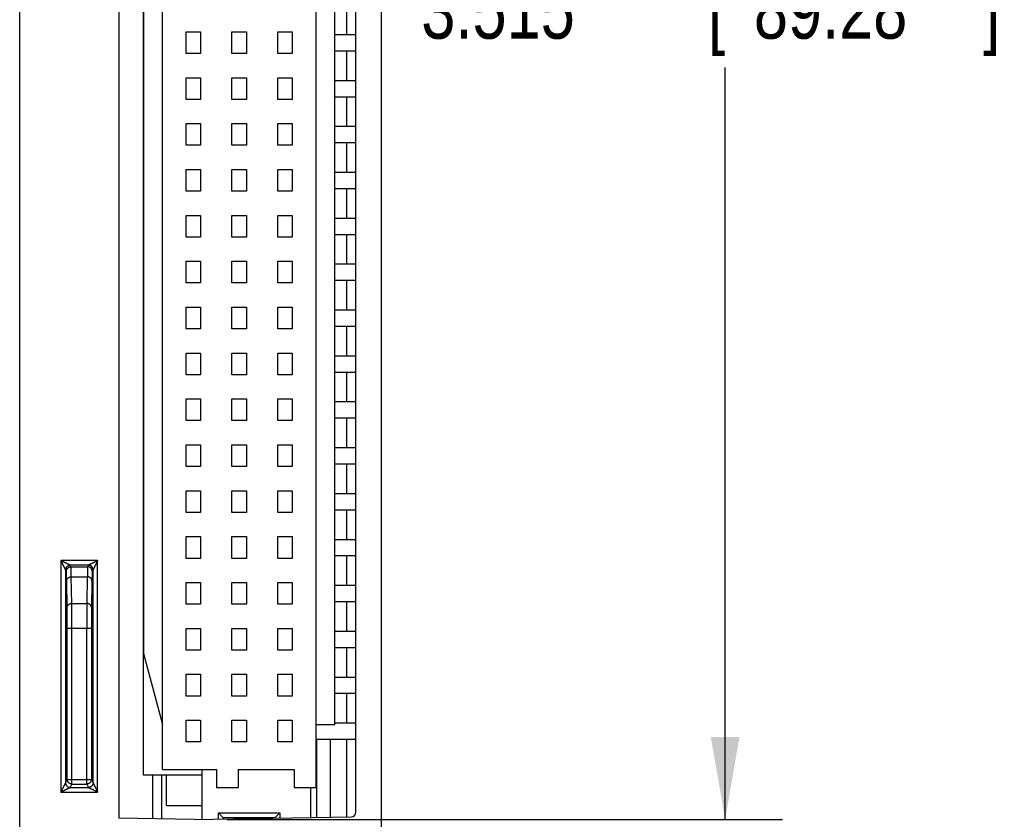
# Model space of a CAD drawing. Header units: inches. Extents: x 0 to 22, y 0 to 17.
# Tile 53 of 57: x 17.8 to 20, y 9.1 to 10.8. Entities that reach past the tile are written whole.
import ezdxf

# ---------------------------------------------------------------- set-up
doc = ezdxf.new("R2010")
doc.units = ezdxf.units.IN
doc.header["$LTSCALE"] = 1.21
doc.header["$MEASUREMENT"] = 0
doc.layers.get('0').update_dxf_attribs({"linetype": 'CONTINUOUS'})
doc.layers.add('DIMENSIONS', color=7, linetype='CONTINUOUS')
doc.styles.get("Standard").update_dxf_attribs({"font": 'txt', "width": 0.8})
doc.dimstyles.new('DIMSTYLE_1', dxfattribs={"dimtxt": 0.125, "dimasz": 0.18, "dimexe": 0.18, "dimexo": 0.0625, "dimgap": 0.09, "dimtad": 0, "dimtih": 1, "dimtoh": 1, "dimdec": 3, "dimzin": 4, "dimdsep": 46, "dimtxsty": 'STANDARD', "dimblk": '_FILLED', "dimblk1": '_FILLED', "dimblk2": '_FILLED', "dimcen": 0.09, "dimadec": 0, "dimazin": 0, "dimtp": 0.01, "dimtm": 0.01, "dimtfac": 1, "dimtdec": 3, "dimtofl": 0, "dimtmove": 0, "dimatfit": 3, "dimldrblk": '_FILLED', "dimfxl": 1, "dimtolj": 1, "dimtzin": 4, "dimarcsym": 0})

# ---------------------------------------------------------------- blocks, each defined once
blk = doc.blocks.new('_FILLED')
at = {"color": 0, "linetype": 'BYBLOCK'}
blk.add_solid([(0, 0), (-1, 0.174), (-1, -0.174)], dxfattribs=at)
blk = doc.blocks.new('*D8')
at = {"layer": 'DIMENSIONS', "color": 2, "linetype": 'CONTINUOUS'}
for p, q in [((18.2728, 12.6117), (19.4933, 12.6117)), ((19.3683, 12.6117), (19.3683, 10.9859)), ((19.3683, 9.0969), (19.3683, 10.7359)), ((18.2828, 9.0969), (19.4933, 9.0969))]:
    blk.add_line(p, q, dxfattribs=at)
at = {"layer": 'DIMENSIONS', "color": 2, "linetype": 'CONTINUOUS', "xscale": 0.18, "yscale": 0.18, "zscale": 0.18}
for p, rotation in [((19.3683, 12.6117), 90), ((19.3683, 9.0969), 270)]:
    blk.add_blockref('_FILLED', p, dxfattribs=dict(at, rotation=rotation))
at = {"layer": 'DIMENSIONS', "color": 2, "linetype": 'CONTINUOUS', "width": 0.8}
for s, p in [('[', (19.3308, 10.7984)), (']', (19.9308, 10.7984)), ('3.515', (18.7058, 10.7984)), ('89.28', (19.4308, 10.7984))]:
    blk.add_text(s, height=0.125, dxfattribs=at).set_placement(p)

msp = doc.modelspace()

# ---------------------------------------------------------------- linework, layer by layer
at = {"color": 7, "linetype": 'CONTINUOUS'}
for p, q in [((17.8303, 7.3839), (17.8303, 13.3286)), ((18.6183, 13.3281), (18.6183, 7.3844)), ((18.0463, 12.6089), (18.0463, 9.0996)), ((18.5633, 9.1127), (18.5633, 12.5958)), ((18.4761, 12.513), (18.4761, 9.1665)), ((18.0997, 12.4854), (18.0997, 9.1941)), ((18.1414, 9.2059), (18.1414, 12.4736)), ((18.5174, 9.3043), (18.5174, 12.3752)), ((18.1001, 12.2209), (18.1001, 9.4586)), ((18.5436, 10.8075), (18.5436, 10.872)), ((18.193, 10.7661), (18.193, 10.8134)), ((18.193, 10.8134), (18.2245, 10.8134)), ((18.2245, 10.8134), (18.2245, 10.7661)), ((18.293, 10.7661), (18.293, 10.8134)), ((18.293, 10.8134), (18.3245, 10.8134)), ((18.3245, 10.8134), (18.3245, 10.7661)), ((18.393, 10.7661), (18.393, 10.8134)), ((18.393, 10.8134), (18.4245, 10.8134)), ((18.4245, 10.8134), (18.4245, 10.7661)), ((18.5174, 10.8075), (18.5633, 10.8075)), ((18.2245, 10.7661), (18.193, 10.7661)), ((18.3245, 10.7661), (18.293, 10.7661)), ((18.4245, 10.7661), (18.393, 10.7661)), ((18.5174, 10.772), (18.5633, 10.772)), ((18.5436, 10.7075), (18.5436, 10.772)), ((18.193, 10.6661), (18.193, 10.7134)), ((18.193, 10.7134), (18.2245, 10.7134)), ((18.2245, 10.7134), (18.2245, 10.6661)), ((18.293, 10.6661), (18.293, 10.7134)), ((18.293, 10.7134), (18.3245, 10.7134)), ((18.3245, 10.7134), (18.3245, 10.6661)), ((18.393, 10.6661), (18.393, 10.7134)), ((18.393, 10.7134), (18.4245, 10.7134)), ((18.4245, 10.7134), (18.4245, 10.6661)), ((18.5174, 10.7075), (18.5633, 10.7075)), ((18.5174, 10.672), (18.5633, 10.672)), ((18.5436, 10.6075), (18.5436, 10.672)), ((18.2245, 10.6661), (18.193, 10.6661)), ((18.3245, 10.6661), (18.293, 10.6661)), ((18.4245, 10.6661), (18.393, 10.6661)), ((18.193, 10.5661), (18.193, 10.6134)), ((18.193, 10.6134), (18.2245, 10.6134)), ((18.2245, 10.6134), (18.2245, 10.5661)), ((18.293, 10.5661), (18.293, 10.6134)), ((18.293, 10.6134), (18.3245, 10.6134)), ((18.3245, 10.6134), (18.3245, 10.5661)), ((18.393, 10.5661), (18.393, 10.6134)), ((18.393, 10.6134), (18.4245, 10.6134)), ((18.4245, 10.6134), (18.4245, 10.5661)), ((18.5174, 10.6075), (18.5633, 10.6075)), ((18.2245, 10.5661), (18.193, 10.5661)), ((18.3245, 10.5661), (18.293, 10.5661)), ((18.4245, 10.5661), (18.393, 10.5661)), ((18.5174, 10.572), (18.5633, 10.572)), ((18.5436, 10.5075), (18.5436, 10.572)), ((18.193, 10.4661), (18.193, 10.5134)), ((18.193, 10.5134), (18.2245, 10.5134)), ((18.2245, 10.5134), (18.2245, 10.4661)), ((18.293, 10.4661), (18.293, 10.5134)), ((18.293, 10.5134), (18.3245, 10.5134)), ((18.3245, 10.5134), (18.3245, 10.4661)), ((18.393, 10.4661), (18.393, 10.5134)), ((18.393, 10.5134), (18.4245, 10.5134)), ((18.4245, 10.5134), (18.4245, 10.4661)), ((18.5174, 10.5075), (18.5633, 10.5075)), ((18.2245, 10.4661), (18.193, 10.4661)), ((18.3245, 10.4661), (18.293, 10.4661)), ((18.4245, 10.4661), (18.393, 10.4661)), ((18.5174, 10.472), (18.5633, 10.472)), ((18.5436, 10.4075), (18.5436, 10.472)), ((18.193, 10.3661), (18.193, 10.4134)), ((18.193, 10.4134), (18.2245, 10.4134)), ((18.2245, 10.4134), (18.2245, 10.3661)), ((18.293, 10.3661), (18.293, 10.4134)), ((18.293, 10.4134), (18.3245, 10.4134)), ((18.3245, 10.4134), (18.3245, 10.3661)), ((18.393, 10.3661), (18.393, 10.4134)), ((18.393, 10.4134), (18.4245, 10.4134)), ((18.4245, 10.4134), (18.4245, 10.3661)), ((18.5174, 10.4075), (18.5633, 10.4075)), ((18.5174, 10.372), (18.5633, 10.372)), ((18.5436, 10.3075), (18.5436, 10.372)), ((18.2245, 10.3661), (18.193, 10.3661)), ((18.3245, 10.3661), (18.293, 10.3661)), ((18.4245, 10.3661), (18.393, 10.3661)), ((18.193, 10.2661), (18.193, 10.3134)), ((18.193, 10.3134), (18.2245, 10.3134)), ((18.2245, 10.3134), (18.2245, 10.2661)), ((18.293, 10.3134), (18.3245, 10.3134)), ((18.293, 10.2661), (18.293, 10.3134)), ((18.3245, 10.3134), (18.3245, 10.2661)), ((18.393, 10.3134), (18.4245, 10.3134)), ((18.393, 10.2661), (18.393, 10.3134)), ((18.4245, 10.3134), (18.4245, 10.2661)), ((18.5174, 10.3075), (18.5633, 10.3075)), ((18.2245, 10.2661), (18.193, 10.2661)), ((18.3245, 10.2661), (18.293, 10.2661)), ((18.4245, 10.2661), (18.393, 10.2661)), ((18.5174, 10.272), (18.5633, 10.272)), ((18.5436, 10.2075), (18.5436, 10.272)), ((18.193, 10.1661), (18.193, 10.2134)), ((18.193, 10.2134), (18.2245, 10.2134)), ((18.2245, 10.2134), (18.2245, 10.1661)), ((18.293, 10.2134), (18.3245, 10.2134)), ((18.293, 10.1661), (18.293, 10.2134)), ((18.3245, 10.2134), (18.3245, 10.1661)), ((18.393, 10.2134), (18.4245, 10.2134)), ((18.393, 10.1661), (18.393, 10.2134)), ((18.4245, 10.2134), (18.4245, 10.1661)), ((18.5174, 10.2075), (18.5633, 10.2075)), ((18.2245, 10.1661), (18.193, 10.1661)), ((18.3245, 10.1661), (18.293, 10.1661)), ((18.4245, 10.1661), (18.393, 10.1661)), ((18.5174, 10.172), (18.5633, 10.172)), ((18.5436, 10.1075), (18.5436, 10.172)), ((18.193, 10.1134), (18.2245, 10.1134)), ((18.193, 10.0661), (18.193, 10.1134)), ((18.2245, 10.1134), (18.2245, 10.0661)), ((18.293, 10.1134), (18.3245, 10.1134)), ((18.293, 10.0661), (18.293, 10.1134)), ((18.3245, 10.1134), (18.3245, 10.0661)), ((18.393, 10.1134), (18.4245, 10.1134)), ((18.393, 10.0661), (18.393, 10.1134)), ((18.4245, 10.1134), (18.4245, 10.0661)), ((18.5174, 10.1075), (18.5633, 10.1075)), ((18.5174, 10.072), (18.5633, 10.072)), ((18.5436, 10.0075), (18.5436, 10.072)), ((18.2245, 10.0661), (18.193, 10.0661)), ((18.3245, 10.0661), (18.293, 10.0661)), ((18.4245, 10.0661), (18.393, 10.0661)), ((18.193, 10.0134), (18.2245, 10.0134)), ((18.193, 9.9661), (18.193, 10.0134)), ((18.2245, 10.0134), (18.2245, 9.9661)), ((18.293, 10.0134), (18.3245, 10.0134)), ((18.293, 9.9661), (18.293, 10.0134)), ((18.3245, 10.0134), (18.3245, 9.9661)), ((18.393, 10.0134), (18.4245, 10.0134)), ((18.393, 9.9661), (18.393, 10.0134)), ((18.4245, 10.0134), (18.4245, 9.9661)), ((18.5174, 10.0075), (18.5633, 10.0075)), ((18.2245, 9.9661), (18.193, 9.9661)), ((18.3245, 9.9661), (18.293, 9.9661)), ((18.4245, 9.9661), (18.393, 9.9661)), ((18.5174, 9.972), (18.5633, 9.972)), ((18.5436, 9.9075), (18.5436, 9.972)), ((18.193, 9.9134), (18.2245, 9.9134)), ((18.193, 9.8661), (18.193, 9.9134)), ((18.2245, 9.9134), (18.2245, 9.8661)), ((18.293, 9.9134), (18.3245, 9.9134)), ((18.293, 9.8661), (18.293, 9.9134)), ((18.3245, 9.9134), (18.3245, 9.8661)), ((18.393, 9.9134), (18.4245, 9.9134)), ((18.393, 9.8661), (18.393, 9.9134)), ((18.4245, 9.9134), (18.4245, 9.8661)), ((18.5174, 9.9075), (18.5633, 9.9075)), ((18.2245, 9.8661), (18.193, 9.8661)), ((18.3245, 9.8661), (18.293, 9.8661)), ((18.4245, 9.8661), (18.393, 9.8661)), ((18.5174, 9.872), (18.5633, 9.872)), ((18.5436, 9.8075), (18.5436, 9.872)), ((18.193, 9.8134), (18.2245, 9.8134)), ((18.193, 9.7661), (18.193, 9.8134)), ((18.2245, 9.8134), (18.2245, 9.7661)), ((18.293, 9.8134), (18.3245, 9.8134)), ((18.293, 9.7661), (18.293, 9.8134)), ((18.3245, 9.8134), (18.3245, 9.7661)), ((18.393, 9.8134), (18.4245, 9.8134)), ((18.393, 9.7661), (18.393, 9.8134)), ((18.4245, 9.8134), (18.4245, 9.7661)), ((18.5174, 9.8075), (18.5633, 9.8075)), ((18.5174, 9.772), (18.5633, 9.772)), ((18.5436, 9.7075), (18.5436, 9.772)), ((18.2245, 9.7661), (18.193, 9.7661)), ((18.3245, 9.7661), (18.293, 9.7661)), ((18.4245, 9.7661), (18.393, 9.7661)), ((18.193, 9.7134), (18.2245, 9.7134)), ((18.193, 9.6661), (18.193, 9.7134)), ((18.2245, 9.7134), (18.2245, 9.6661)), ((18.293, 9.7134), (18.3245, 9.7134)), ((18.293, 9.6661), (18.293, 9.7134)), ((18.3245, 9.7134), (18.3245, 9.6661)), ((18.393, 9.7134), (18.4245, 9.7134)), ((18.393, 9.6661), (18.393, 9.7134)), ((18.4245, 9.7134), (18.4245, 9.6661)), ((18.5174, 9.7075), (18.5633, 9.7075)), ((18.0002, 9.6612), (17.9203, 9.6612)), ((17.9203, 9.6612), (17.9203, 9.1569)), ((18.0002, 9.1569), (18.0002, 9.6612)), ((18.2245, 9.6661), (18.193, 9.6661)), ((18.3245, 9.6661), (18.293, 9.6661)), ((18.4245, 9.6661), (18.393, 9.6661)), ((18.5174, 9.672), (18.5633, 9.672)), ((18.5436, 9.6075), (18.5436, 9.672)), ((17.9321, 9.6378), (17.9303, 9.6412)), ((17.9303, 9.6412), (17.9303, 9.1769)), ((17.9802, 9.6512), (17.9403, 9.6512)), ((17.9421, 9.6477), (17.9403, 9.6512)), ((17.9421, 9.6477), (17.9785, 9.6477)), ((17.9802, 9.6512), (17.9785, 9.6477)), ((17.9902, 9.6412), (17.9885, 9.6378)), ((17.9902, 9.1769), (17.9902, 9.6412)), ((17.9338, 9.5588), (17.9328, 9.6171)), ((17.9428, 9.626), (17.9777, 9.626)), ((17.9438, 9.5677), (17.9428, 9.626)), ((17.9777, 9.626), (17.9767, 9.5677)), ((17.9877, 9.6171), (17.9867, 9.5588)), ((18.193, 9.6134), (18.2245, 9.6134)), ((18.193, 9.5661), (18.193, 9.6134)), ((18.2245, 9.6134), (18.2245, 9.5661)), ((18.293, 9.6134), (18.3245, 9.6134)), ((18.293, 9.5661), (18.293, 9.6134)), ((18.3245, 9.6134), (18.3245, 9.5661)), ((18.393, 9.6134), (18.4245, 9.6134)), ((18.393, 9.5661), (18.393, 9.6134)), ((18.4245, 9.6134), (18.4245, 9.5661)), ((18.5174, 9.6075), (18.5633, 9.6075)), ((18.2245, 9.5661), (18.193, 9.5661)), ((18.3245, 9.5661), (18.293, 9.5661)), ((18.4245, 9.5661), (18.393, 9.5661)), ((18.5174, 9.572), (18.5633, 9.572)), ((18.5436, 9.5075), (18.5436, 9.572)), ((17.934, 9.5142), (17.9865, 9.5142)), ((17.934, 9.1843), (17.934, 9.5142)), ((17.944, 9.1743), (17.944, 9.5142)), ((17.9765, 9.1743), (17.9765, 9.5142)), ((17.9865, 9.5142), (17.9865, 9.1843)), ((18.193, 9.5134), (18.2245, 9.5134)), ((18.193, 9.4661), (18.193, 9.5134)), ((18.2245, 9.5134), (18.2245, 9.4661)), ((18.293, 9.5134), (18.3245, 9.5134)), ((18.293, 9.4661), (18.293, 9.5134)), ((18.3245, 9.5134), (18.3245, 9.4661)), ((18.393, 9.5134), (18.4245, 9.5134)), ((18.393, 9.4661), (18.393, 9.5134)), ((18.4245, 9.5134), (18.4245, 9.4661)), ((18.5174, 9.5075), (18.5633, 9.5075)), ((18.5174, 9.472), (18.5633, 9.472)), ((18.5436, 9.4075), (18.5436, 9.472)), ((18.1001, 9.4586), (18.1414, 9.3043)), ((18.2245, 9.4661), (18.193, 9.4661)), ((18.3245, 9.4661), (18.293, 9.4661)), ((18.4245, 9.4661), (18.393, 9.4661)), ((18.193, 9.4134), (18.2245, 9.4134)), ((18.193, 9.3661), (18.193, 9.4134)), ((18.2245, 9.4134), (18.2245, 9.3661)), ((18.293, 9.4134), (18.3245, 9.4134)), ((18.293, 9.3661), (18.293, 9.4134)), ((18.3245, 9.4134), (18.3245, 9.3661)), ((18.393, 9.4134), (18.4245, 9.4134)), ((18.393, 9.3661), (18.393, 9.4134)), ((18.4245, 9.4134), (18.4245, 9.3661)), ((18.5174, 9.4075), (18.5633, 9.4075)), ((18.2245, 9.3661), (18.193, 9.3661)), ((18.3245, 9.3661), (18.293, 9.3661)), ((18.4245, 9.3661), (18.393, 9.3661)), ((18.5174, 9.372), (18.5633, 9.372)), ((18.5436, 9.3075), (18.5436, 9.372)), ((18.193, 9.3134), (18.2245, 9.3134)), ((18.193, 9.2661), (18.193, 9.3134)), ((18.2245, 9.3134), (18.2245, 9.2661)), ((18.293, 9.3134), (18.3245, 9.3134)), ((18.293, 9.2661), (18.293, 9.3134)), ((18.3245, 9.3134), (18.3245, 9.2661)), ((18.393, 9.3134), (18.4245, 9.3134)), ((18.393, 9.2661), (18.393, 9.3134)), ((18.4245, 9.3134), (18.4245, 9.2661)), ((18.4761, 9.3043), (18.5174, 9.3043)), ((18.5174, 9.3075), (18.5633, 9.3075)), ((18.2245, 9.2661), (18.193, 9.2661)), ((18.3245, 9.2661), (18.293, 9.2661)), ((18.4245, 9.2661), (18.393, 9.2661)), ((18.4761, 9.272), (18.5633, 9.272)), ((18.4783, 9.1014), (18.4783, 9.272)), ((18.5077, 9.1019), (18.5077, 9.272)), ((18.5436, 9.1026), (18.5436, 9.272)), ((18.0997, 9.1941), (18.228, 9.1941)), ((18.1203, 9.0983), (18.1203, 9.1941)), ((18.1399, 9.098), (18.1399, 9.1941)), ((18.1414, 9.2059), (18.2595, 9.2059)), ((18.1503, 9.1272), (18.1503, 9.1941)), ((18.228, 9.0971), (18.228, 9.2059)), ((18.2595, 9.2059), (18.2595, 9.1665)), ((18.3068, 9.2059), (18.4288, 9.2059)), ((18.3068, 9.2059), (18.3068, 9.1665)), ((18.4288, 9.2059), (18.4288, 9.1665)), ((17.9303, 9.1769), (17.934, 9.1843)), ((17.934, 9.1843), (17.9865, 9.1843)), ((17.9403, 9.1669), (17.944, 9.1743)), ((17.9403, 9.1669), (17.9802, 9.1669)), ((17.944, 9.1743), (17.9765, 9.1743)), ((17.9765, 9.1743), (17.9802, 9.1669)), ((17.9865, 9.1843), (17.9902, 9.1769)), ((18.2595, 9.1665), (18.3068, 9.1665)), ((18.4288, 9.1665), (18.4761, 9.1665)), ((18.4643, 9.1665), (18.4643, 9.1012)), ((17.9203, 9.1569), (18.0002, 9.1569)), ((18.1503, 9.1272), (18.228, 9.1272)), ((18.2103, 9.0968), (18.5534, 9.1027)), ((18.2635, 9.1114), (18.3973, 9.1114)), ((18.2635, 9.1114), (18.274, 9.1009)), ((18.2635, 9.0977), (18.2635, 9.1114)), ((18.3868, 9.1009), (18.3973, 9.1114)), ((18.3973, 9.1114), (18.3973, 9.1)), ((18.2103, 9.0968), (18.0463, 9.0996)), ((18.3868, 9.1009), (18.274, 9.1009)), ((18.274, 9.1009), (18.274, 9.0979)), ((18.3868, 9.0998), (18.3868, 9.1009))]:
    msp.add_line(p, q, dxfattribs=at)
msp.add_arc((18.5533, 9.1127), 0.01, 271, 360, dxfattribs=at)
for points, knots in [([(17.9403, 9.6512), (17.9403, 9.6512), (17.9403, 9.6512), (17.9403, 9.6512), (17.9402, 9.6512), (17.9401, 9.6513), (17.94, 9.6513), (17.9398, 9.6514), (17.9396, 9.6515), (17.9394, 9.6516), (17.9392, 9.6518), (17.9389, 9.6519), (17.9385, 9.6521), (17.9381, 9.6523), (17.9376, 9.6525), (17.937, 9.6528), (17.9364, 9.6532), (17.9356, 9.6535), (17.9348, 9.6539), (17.9338, 9.6544), (17.9328, 9.655), (17.9316, 9.6556), (17.9303, 9.6562), (17.9288, 9.6569), (17.9273, 9.6577), (17.9256, 9.6585), (17.9239, 9.6594), (17.9221, 9.6603), (17.9209, 9.6609), (17.9203, 9.6612)], [0, 0, 0, 0, 0.001076, 0.003232, 0.006642, 0.011347, 0.017399, 0.024939, 0.034161, 0.045187, 0.058194, 0.073492, 0.091469, 0.112453, 0.13678, 0.164859, 0.197116, 0.234066, 0.276122, 0.323698, 0.377127, 0.436658, 0.502358, 0.574087, 0.651466, 0.733827, 0.820211, 0.909356, 1, 1, 1, 1]), ([(17.9303, 9.6412), (17.9303, 9.6412), (17.9303, 9.6412), (17.9303, 9.6412), (17.9303, 9.6413), (17.9302, 9.6414), (17.9302, 9.6415), (17.9301, 9.6416), (17.93, 9.6418), (17.9299, 9.642), (17.9298, 9.6422), (17.9297, 9.6425), (17.9295, 9.6428), (17.9293, 9.6432), (17.9291, 9.6436), (17.9289, 9.6441), (17.9286, 9.6447), (17.9282, 9.6454), (17.9279, 9.6461), (17.9274, 9.647), (17.927, 9.6479), (17.9264, 9.649), (17.9258, 9.6502), (17.9252, 9.6515), (17.9245, 9.6529), (17.9237, 9.6544), (17.9229, 9.656), (17.9221, 9.6577), (17.9212, 9.6594), (17.9206, 9.6606), (17.9203, 9.6612)], [0, 0, 0, 0, 0.000827, 0.002718, 0.005711, 0.009879, 0.015306, 0.02209, 0.030355, 0.040271, 0.052024, 0.065837, 0.081956, 0.100665, 0.122316, 0.147265, 0.175916, 0.208684, 0.245987, 0.288248, 0.33584, 0.389077, 0.448148, 0.513105, 0.583768, 0.659749, 0.740387, 0.824755, 0.911677, 1, 1, 1, 1]), ([(18.0002, 9.6612), (17.9996, 9.6609), (17.9984, 9.6603), (17.9966, 9.6594), (17.9949, 9.6585), (17.9932, 9.6577), (17.9917, 9.6569), (17.9903, 9.6562), (17.9889, 9.6556), (17.9878, 9.655), (17.9867, 9.6544), (17.9857, 9.6539), (17.9849, 9.6535), (17.9841, 9.6532), (17.9835, 9.6528), (17.9829, 9.6525), (17.9824, 9.6523), (17.982, 9.6521), (17.9817, 9.6519), (17.9814, 9.6518), (17.9811, 9.6516), (17.9809, 9.6515), (17.9807, 9.6514), (17.9805, 9.6513), (17.9804, 9.6513), (17.9803, 9.6512), (17.9802, 9.6512), (17.9802, 9.6512), (17.9802, 9.6512), (17.9802, 9.6512)], [0, 0, 0, 0, 0.090616, 0.179745, 0.266104, 0.348434, 0.425791, 0.49751, 0.563203, 0.622734, 0.676168, 0.723735, 0.765784, 0.802727, 0.835016, 0.863107, 0.887427, 0.908396, 0.926402, 0.941792, 0.954856, 0.965835, 0.974986, 0.982531, 0.988588, 0.993283, 0.996692, 0.998897, 1, 1, 1, 1]), ([(18.0002, 9.6612), (17.9999, 9.6606), (17.9993, 9.6594), (17.9984, 9.6577), (17.9976, 9.656), (17.9968, 9.6544), (17.996, 9.6529), (17.9953, 9.6515), (17.9947, 9.6502), (17.9941, 9.649), (17.9935, 9.6479), (17.9931, 9.647), (17.9926, 9.6461), (17.9923, 9.6454), (17.9919, 9.6447), (17.9917, 9.6441), (17.9914, 9.6436), (17.9912, 9.6432), (17.991, 9.6428), (17.9908, 9.6425), (17.9907, 9.6422), (17.9906, 9.642), (17.9905, 9.6418), (17.9904, 9.6416), (17.9903, 9.6415), (17.9903, 9.6414), (17.9902, 9.6413), (17.9902, 9.6412), (17.9902, 9.6412), (17.9902, 9.6412), (17.9902, 9.6412)], [0, 0, 0, 0, 0.088424, 0.175469, 0.259927, 0.340608, 0.416597, 0.487245, 0.552159, 0.611193, 0.664397, 0.711965, 0.754211, 0.791516, 0.824289, 0.852961, 0.877939, 0.899619, 0.918359, 0.934489, 0.948307, 0.960048, 0.969934, 0.978159, 0.984904, 0.990303, 0.99443, 0.997377, 0.999215, 1, 1, 1, 1]), ([(17.9303, 9.6412), (17.9303, 9.6414), (17.9304, 9.6418), (17.9304, 9.6424), (17.9305, 9.643), (17.9306, 9.6436), (17.9308, 9.6441), (17.931, 9.6447), (17.9312, 9.6453), (17.9315, 9.6458), (17.9318, 9.6463), (17.9321, 9.6468), (17.9325, 9.6473), (17.9329, 9.6478), (17.9333, 9.6482), (17.9337, 9.6487), (17.9342, 9.649), (17.9347, 9.6494), (17.9352, 9.6497), (17.9357, 9.65), (17.9362, 9.6503), (17.9368, 9.6505), (17.9374, 9.6507), (17.9379, 9.6509), (17.9385, 9.651), (17.9391, 9.6511), (17.9397, 9.6512), (17.9401, 9.6512), (17.9403, 9.6512)], [0, 0, 0, 0, 0.038462, 0.076909, 0.115365, 0.153825, 0.192288, 0.230751, 0.269212, 0.307674, 0.346138, 0.384607, 0.423078, 0.461549, 0.50002, 0.53849, 0.576961, 0.615433, 0.653903, 0.692369, 0.730832, 0.769296, 0.807761, 0.846225, 0.884686, 0.923138, 0.961578, 1, 1, 1, 1]), ([(17.9321, 9.6378), (17.9321, 9.638), (17.9321, 9.6384), (17.9321, 9.639), (17.9322, 9.6396), (17.9323, 9.6401), (17.9325, 9.6407), (17.9327, 9.6413), (17.9329, 9.6419), (17.9332, 9.6424), (17.9335, 9.6429), (17.9338, 9.6434), (17.9342, 9.6439), (17.9346, 9.6444), (17.935, 9.6448), (17.9354, 9.6452), (17.9359, 9.6456), (17.9364, 9.646), (17.9369, 9.6463), (17.9374, 9.6466), (17.9379, 9.6469), (17.9385, 9.6471), (17.9391, 9.6473), (17.9397, 9.6475), (17.9402, 9.6476), (17.9408, 9.6477), (17.9414, 9.6477), (17.9418, 9.6477), (17.9421, 9.6477)], [0, 0, 0, 0, 0.038457, 0.076915, 0.115374, 0.153832, 0.192292, 0.230752, 0.269212, 0.307672, 0.346134, 0.384595, 0.423057, 0.461519, 0.499982, 0.538444, 0.576907, 0.61537, 0.653834, 0.692297, 0.73076, 0.769224, 0.807687, 0.84615, 0.884613, 0.923076, 0.961538, 1, 1, 1, 1]), ([(17.9428, 9.626), (17.9428, 9.6268), (17.9427, 9.6284), (17.9427, 9.6308), (17.9426, 9.633), (17.9426, 9.6351), (17.9426, 9.637), (17.9425, 9.6387), (17.9425, 9.6403), (17.9424, 9.6418), (17.9424, 9.6431), (17.9423, 9.6442), (17.9423, 9.6452), (17.9422, 9.646), (17.9422, 9.6467), (17.9422, 9.6472), (17.9421, 9.6475), (17.9421, 9.6477), (17.9421, 9.6477)], [0, 0, 0, 0, 0.114999, 0.223256, 0.324709, 0.419297, 0.506962, 0.587649, 0.661305, 0.727874, 0.787305, 0.839537, 0.884522, 0.922225, 0.952626, 0.97571, 0.99148, 1, 1, 1, 1]), ([(17.9785, 9.6477), (17.9784, 9.6477), (17.9784, 9.6475), (17.9784, 9.6472), (17.9783, 9.6467), (17.9783, 9.646), (17.9782, 9.6452), (17.9782, 9.6442), (17.9781, 9.6431), (17.9781, 9.6418), (17.978, 9.6403), (17.978, 9.6387), (17.978, 9.637), (17.9779, 9.6351), (17.9779, 9.633), (17.9778, 9.6308), (17.9778, 9.6284), (17.9778, 9.6268), (17.9777, 9.626)], [0, 0, 0, 0, 0.00852, 0.02429, 0.047374, 0.077775, 0.115478, 0.160463, 0.212695, 0.272126, 0.338695, 0.412351, 0.493038, 0.580703, 0.675291, 0.776744, 0.885001, 1, 1, 1, 1]), ([(17.9885, 9.6378), (17.9885, 9.638), (17.9885, 9.6384), (17.9884, 9.639), (17.9883, 9.6396), (17.9882, 9.6401), (17.988, 9.6407), (17.9878, 9.6413), (17.9876, 9.6419), (17.9873, 9.6424), (17.987, 9.6429), (17.9867, 9.6434), (17.9863, 9.6439), (17.986, 9.6444), (17.9855, 9.6448), (17.9851, 9.6452), (17.9846, 9.6456), (17.9841, 9.646), (17.9836, 9.6463), (17.9831, 9.6466), (17.9826, 9.6469), (17.982, 9.6471), (17.9814, 9.6473), (17.9809, 9.6475), (17.9803, 9.6476), (17.9797, 9.6477), (17.9791, 9.6477), (17.9787, 9.6477), (17.9785, 9.6477)], [0, 0, 0, 0, 0.038457, 0.076915, 0.115374, 0.153832, 0.192292, 0.230752, 0.269212, 0.307672, 0.346134, 0.384595, 0.423057, 0.461519, 0.499982, 0.538444, 0.576907, 0.61537, 0.653834, 0.692297, 0.73076, 0.769224, 0.807687, 0.84615, 0.884613, 0.923076, 0.961538, 1, 1, 1, 1]), ([(17.9902, 9.6412), (17.9902, 9.6414), (17.9902, 9.6418), (17.9901, 9.6424), (17.99, 9.643), (17.9899, 9.6436), (17.9897, 9.6441), (17.9895, 9.6447), (17.9893, 9.6453), (17.989, 9.6458), (17.9887, 9.6463), (17.9884, 9.6468), (17.988, 9.6473), (17.9877, 9.6478), (17.9872, 9.6482), (17.9868, 9.6487), (17.9863, 9.649), (17.9859, 9.6494), (17.9853, 9.6497), (17.9848, 9.65), (17.9843, 9.6503), (17.9837, 9.6505), (17.9831, 9.6507), (17.9826, 9.6509), (17.982, 9.651), (17.9814, 9.6511), (17.9808, 9.6512), (17.9804, 9.6512), (17.9802, 9.6512)], [0, 0, 0, 0, 0.038475, 0.076932, 0.115392, 0.153854, 0.192318, 0.230781, 0.269243, 0.307705, 0.346167, 0.384631, 0.423094, 0.461557, 0.50002, 0.538483, 0.576945, 0.615407, 0.653869, 0.692329, 0.730789, 0.769248, 0.807707, 0.846167, 0.884624, 0.923079, 0.96153, 1, 1, 1, 1]), ([(17.9328, 9.6171), (17.9328, 9.6179), (17.9327, 9.6194), (17.9327, 9.6217), (17.9326, 9.6238), (17.9326, 9.6257), (17.9326, 9.6275), (17.9325, 9.6292), (17.9325, 9.6307), (17.9324, 9.6321), (17.9324, 9.6333), (17.9323, 9.6344), (17.9323, 9.6353), (17.9322, 9.6361), (17.9322, 9.6367), (17.9322, 9.6372), (17.9321, 9.6375), (17.9321, 9.6377), (17.9321, 9.6378)], [0, 0, 0, 0, 0.115213, 0.223627, 0.325157, 0.419761, 0.507388, 0.587986, 0.661526, 0.727976, 0.7873, 0.839451, 0.884384, 0.922057, 0.952442, 0.975535, 0.991342, 1, 1, 1, 1]), ([(17.9328, 9.6171), (17.9328, 9.6173), (17.9328, 9.6176), (17.9328, 9.6181), (17.9329, 9.6187), (17.9331, 9.6192), (17.9332, 9.6197), (17.9334, 9.6202), (17.9337, 9.6207), (17.9339, 9.6212), (17.9342, 9.6217), (17.9346, 9.6221), (17.9349, 9.6226), (17.9353, 9.623), (17.9357, 9.6234), (17.9362, 9.6237), (17.9366, 9.6241), (17.9371, 9.6244), (17.9376, 9.6247), (17.9381, 9.625), (17.9387, 9.6252), (17.9392, 9.6254), (17.9398, 9.6256), (17.9404, 9.6257), (17.941, 9.6258), (17.9416, 9.6259), (17.9422, 9.626), (17.9426, 9.626), (17.9428, 9.626)], [0, 0, 0, 0, 0.036179, 0.072403, 0.108705, 0.145117, 0.181668, 0.218386, 0.255296, 0.292419, 0.329774, 0.367375, 0.405233, 0.443354, 0.481741, 0.520395, 0.559308, 0.598474, 0.63788, 0.677511, 0.717349, 0.757373, 0.79756, 0.837885, 0.87832, 0.918837, 0.959407, 1, 1, 1, 1]), ([(17.9877, 9.6171), (17.9877, 9.6173), (17.9877, 9.6176), (17.9877, 9.6181), (17.9876, 9.6187), (17.9874, 9.6192), (17.9873, 9.6197), (17.9871, 9.6202), (17.9869, 9.6207), (17.9866, 9.6212), (17.9863, 9.6217), (17.986, 9.6221), (17.9856, 9.6226), (17.9852, 9.623), (17.9848, 9.6234), (17.9844, 9.6237), (17.9839, 9.6241), (17.9834, 9.6244), (17.9829, 9.6247), (17.9824, 9.625), (17.9818, 9.6252), (17.9813, 9.6254), (17.9807, 9.6256), (17.9801, 9.6257), (17.9795, 9.6258), (17.9789, 9.6259), (17.9783, 9.626), (17.9779, 9.626), (17.9777, 9.626)], [0, 0, 0, 0, 0.036179, 0.072403, 0.108705, 0.145117, 0.181668, 0.218386, 0.255296, 0.292419, 0.329774, 0.367375, 0.405233, 0.443354, 0.481741, 0.520395, 0.559308, 0.598474, 0.63788, 0.677511, 0.717349, 0.757373, 0.79756, 0.837885, 0.87832, 0.918837, 0.959407, 1, 1, 1, 1]), ([(17.9885, 9.6378), (17.9884, 9.6377), (17.9884, 9.6375), (17.9884, 9.6372), (17.9883, 9.6367), (17.9883, 9.6361), (17.9882, 9.6353), (17.9882, 9.6344), (17.9881, 9.6333), (17.9881, 9.6321), (17.988, 9.6307), (17.988, 9.6292), (17.988, 9.6275), (17.9879, 9.6257), (17.9879, 9.6238), (17.9878, 9.6217), (17.9878, 9.6194), (17.9878, 9.6179), (17.9877, 9.6171)], [0, 0, 0, 0, 0.008658, 0.024465, 0.047558, 0.077943, 0.115616, 0.160549, 0.2127, 0.272024, 0.338474, 0.412014, 0.492612, 0.580239, 0.674843, 0.776373, 0.884787, 1, 1, 1, 1]), ([(17.9338, 9.5588), (17.9338, 9.5589), (17.9338, 9.5593), (17.9338, 9.5598), (17.9339, 9.5604), (17.9341, 9.5609), (17.9342, 9.5614), (17.9344, 9.5619), (17.9347, 9.5624), (17.9349, 9.5629), (17.9352, 9.5634), (17.9356, 9.5638), (17.9359, 9.5642), (17.9363, 9.5647), (17.9367, 9.5651), (17.9372, 9.5654), (17.9376, 9.5658), (17.9381, 9.5661), (17.9386, 9.5664), (17.9391, 9.5666), (17.9397, 9.5669), (17.9402, 9.5671), (17.9408, 9.5673), (17.9414, 9.5674), (17.942, 9.5675), (17.9426, 9.5676), (17.9432, 9.5677), (17.9436, 9.5677), (17.9438, 9.5677)], [0, 0, 0, 0, 0.036179, 0.072403, 0.108705, 0.145116, 0.181667, 0.218385, 0.255295, 0.292419, 0.329773, 0.367374, 0.405232, 0.443353, 0.481741, 0.520394, 0.559308, 0.598473, 0.637879, 0.677511, 0.717349, 0.757373, 0.79756, 0.837885, 0.87832, 0.918837, 0.959407, 1, 1, 1, 1]), ([(17.934, 9.5142), (17.934, 9.5149), (17.934, 9.5162), (17.934, 9.5182), (17.934, 9.5203), (17.934, 9.5223), (17.934, 9.5243), (17.934, 9.5263), (17.934, 9.5282), (17.934, 9.5302), (17.934, 9.5321), (17.934, 9.534), (17.934, 9.5358), (17.934, 9.5376), (17.934, 9.5394), (17.9339, 9.5412), (17.9339, 9.5429), (17.9339, 9.5445), (17.9339, 9.5461), (17.9339, 9.5476), (17.9339, 9.5491), (17.9339, 9.5506), (17.9339, 9.5519), (17.9338, 9.5532), (17.9338, 9.5545), (17.9338, 9.5556), (17.9338, 9.5567), (17.9338, 9.5578), (17.9338, 9.5584), (17.9338, 9.5588)], [0, 0, 0, 0, 0.045247, 0.090603, 0.135949, 0.181166, 0.22614, 0.270759, 0.314913, 0.358511, 0.401499, 0.443826, 0.485439, 0.526276, 0.566274, 0.605371, 0.643484, 0.680518, 0.716379, 0.750993, 0.784327, 0.816358, 0.847063, 0.876386, 0.904257, 0.93061, 0.955385, 0.978525, 1, 1, 1, 1]), ([(17.9438, 9.5677), (17.9474, 9.5677), (17.9548, 9.5677), (17.9658, 9.5677), (17.9731, 9.5677), (17.9767, 9.5677)], [0, 0, 0, 0, 0.333333, 0.666667, 1, 1, 1, 1]), ([(17.944, 9.5142), (17.944, 9.515), (17.944, 9.5165), (17.944, 9.5187), (17.944, 9.521), (17.944, 9.5233), (17.944, 9.5255), (17.944, 9.5277), (17.944, 9.5299), (17.944, 9.5321), (17.944, 9.5343), (17.944, 9.5364), (17.944, 9.5385), (17.944, 9.5405), (17.944, 9.5426), (17.944, 9.5445), (17.9439, 9.5465), (17.9439, 9.5484), (17.9439, 9.5502), (17.9439, 9.552), (17.9439, 9.5538), (17.9439, 9.5554), (17.9439, 9.5571), (17.9439, 9.5586), (17.9439, 9.5601), (17.9438, 9.5616), (17.9438, 9.5629), (17.9438, 9.5642), (17.9438, 9.5654), (17.9438, 9.5666), (17.9438, 9.5673), (17.9438, 9.5677)], [0, 0, 0, 0, 0.042493, 0.084917, 0.127212, 0.16932, 0.211186, 0.252756, 0.293978, 0.334795, 0.375145, 0.414959, 0.454171, 0.492722, 0.530568, 0.567667, 0.603977, 0.639445, 0.674007, 0.7076, 0.740169, 0.771665, 0.802046, 0.831273, 0.859302, 0.886091, 0.911598, 0.935784, 0.958612, 0.980049, 1, 1, 1, 1]), ([(17.9767, 9.5677), (17.9767, 9.5673), (17.9767, 9.5666), (17.9767, 9.5654), (17.9767, 9.5642), (17.9767, 9.5629), (17.9767, 9.5616), (17.9767, 9.5601), (17.9766, 9.5586), (17.9766, 9.5571), (17.9766, 9.5554), (17.9766, 9.5538), (17.9766, 9.552), (17.9766, 9.5502), (17.9766, 9.5484), (17.9766, 9.5465), (17.9766, 9.5445), (17.9766, 9.5426), (17.9765, 9.5405), (17.9765, 9.5385), (17.9765, 9.5364), (17.9765, 9.5343), (17.9765, 9.5321), (17.9765, 9.5299), (17.9765, 9.5277), (17.9765, 9.5255), (17.9765, 9.5233), (17.9765, 9.521), (17.9765, 9.5187), (17.9765, 9.5165), (17.9765, 9.515), (17.9765, 9.5142)], [0, 0, 0, 0, 0.019951, 0.041388, 0.064216, 0.088402, 0.113909, 0.140698, 0.168727, 0.197954, 0.228335, 0.259831, 0.2924, 0.325993, 0.360555, 0.396023, 0.432333, 0.469432, 0.507278, 0.545828, 0.58504, 0.624855, 0.665204, 0.706022, 0.747243, 0.788814, 0.83068, 0.872788, 0.915083, 0.957507, 1, 1, 1, 1]), ([(17.9867, 9.5588), (17.9867, 9.5589), (17.9867, 9.5593), (17.9867, 9.5598), (17.9866, 9.5604), (17.9865, 9.5609), (17.9863, 9.5614), (17.9861, 9.5619), (17.9859, 9.5624), (17.9856, 9.5629), (17.9853, 9.5634), (17.985, 9.5638), (17.9846, 9.5642), (17.9842, 9.5647), (17.9838, 9.5651), (17.9834, 9.5654), (17.9829, 9.5658), (17.9824, 9.5661), (17.9819, 9.5664), (17.9814, 9.5666), (17.9808, 9.5669), (17.9803, 9.5671), (17.9797, 9.5673), (17.9791, 9.5674), (17.9785, 9.5675), (17.9779, 9.5676), (17.9773, 9.5677), (17.9769, 9.5677), (17.9767, 9.5677)], [0, 0, 0, 0, 0.036179, 0.072403, 0.108705, 0.145116, 0.181667, 0.218385, 0.255295, 0.292419, 0.329773, 0.367374, 0.405232, 0.443353, 0.481741, 0.520394, 0.559308, 0.598473, 0.637879, 0.677511, 0.717349, 0.757373, 0.79756, 0.837885, 0.87832, 0.918837, 0.959407, 1, 1, 1, 1]), ([(17.9867, 9.5588), (17.9867, 9.5584), (17.9867, 9.5578), (17.9867, 9.5567), (17.9867, 9.5556), (17.9867, 9.5545), (17.9867, 9.5532), (17.9867, 9.5519), (17.9866, 9.5506), (17.9866, 9.5491), (17.9866, 9.5476), (17.9866, 9.5461), (17.9866, 9.5445), (17.9866, 9.5429), (17.9866, 9.5412), (17.9866, 9.5394), (17.9866, 9.5376), (17.9865, 9.5358), (17.9865, 9.534), (17.9865, 9.5321), (17.9865, 9.5302), (17.9865, 9.5282), (17.9865, 9.5263), (17.9865, 9.5243), (17.9865, 9.5223), (17.9865, 9.5203), (17.9865, 9.5182), (17.9865, 9.5162), (17.9865, 9.5149), (17.9865, 9.5142)], [0, 0, 0, 0, 0.021475, 0.044615, 0.06939, 0.095743, 0.123614, 0.152937, 0.183642, 0.215673, 0.249007, 0.28362, 0.319482, 0.356516, 0.394629, 0.433726, 0.473724, 0.514561, 0.556174, 0.598501, 0.641489, 0.685087, 0.729241, 0.77386, 0.818834, 0.864051, 0.909397, 0.954753, 1, 1, 1, 1]), ([(17.9203, 9.1569), (17.9206, 9.1575), (17.9212, 9.1587), (17.9221, 9.1604), (17.9229, 9.1621), (17.9237, 9.1637), (17.9245, 9.1652), (17.9252, 9.1666), (17.9258, 9.1679), (17.9264, 9.1691), (17.927, 9.1702), (17.9274, 9.1711), (17.9279, 9.172), (17.9282, 9.1727), (17.9286, 9.1734), (17.9289, 9.174), (17.9291, 9.1745), (17.9293, 9.1749), (17.9295, 9.1753), (17.9297, 9.1756), (17.9298, 9.1759), (17.9299, 9.1761), (17.93, 9.1763), (17.9301, 9.1765), (17.9302, 9.1766), (17.9302, 9.1767), (17.9303, 9.1768), (17.9303, 9.1769), (17.9303, 9.1769), (17.9303, 9.1769), (17.9303, 9.1769)], [0, 0, 0, 0, 0.088424, 0.175469, 0.259927, 0.340608, 0.416597, 0.487245, 0.552159, 0.611193, 0.664397, 0.711965, 0.754211, 0.791516, 0.824289, 0.852961, 0.877939, 0.899619, 0.918359, 0.934489, 0.948307, 0.960048, 0.969934, 0.978159, 0.984904, 0.990303, 0.99443, 0.997377, 0.999215, 1, 1, 1, 1]), ([(17.9203, 9.1569), (17.9209, 9.1572), (17.9221, 9.1578), (17.9239, 9.1587), (17.9256, 9.1596), (17.9273, 9.1604), (17.9288, 9.1612), (17.9303, 9.1619), (17.9316, 9.1625), (17.9328, 9.1631), (17.9338, 9.1637), (17.9348, 9.1641), (17.9356, 9.1646), (17.9364, 9.1649), (17.937, 9.1653), (17.9376, 9.1655), (17.9381, 9.1658), (17.9385, 9.166), (17.9389, 9.1662), (17.9392, 9.1663), (17.9394, 9.1665), (17.9396, 9.1666), (17.9398, 9.1667), (17.94, 9.1667), (17.9401, 9.1668), (17.9402, 9.1669), (17.9403, 9.1669), (17.9403, 9.1669), (17.9403, 9.1669), (17.9403, 9.1669)], [0, 0, 0, 0, 0.090616, 0.179745, 0.266104, 0.348434, 0.425791, 0.49751, 0.563203, 0.622734, 0.676168, 0.723735, 0.765784, 0.802727, 0.835016, 0.863107, 0.887427, 0.908396, 0.926402, 0.941792, 0.954856, 0.965835, 0.974986, 0.982531, 0.988588, 0.993283, 0.996692, 0.998897, 1, 1, 1, 1]), ([(17.9303, 9.1769), (17.9303, 9.1767), (17.9304, 9.1763), (17.9304, 9.1757), (17.9305, 9.1751), (17.9306, 9.1745), (17.9308, 9.1739), (17.931, 9.1734), (17.9312, 9.1728), (17.9315, 9.1723), (17.9318, 9.1717), (17.9321, 9.1712), (17.9325, 9.1708), (17.9329, 9.1703), (17.9333, 9.1698), (17.9337, 9.1694), (17.9342, 9.169), (17.9347, 9.1687), (17.9352, 9.1684), (17.9357, 9.1681), (17.9362, 9.1678), (17.9368, 9.1676), (17.9374, 9.1674), (17.9379, 9.1672), (17.9385, 9.1671), (17.9391, 9.167), (17.9397, 9.1669), (17.9401, 9.1669), (17.9403, 9.1669)], [0, 0, 0, 0, 0.038475, 0.076932, 0.115392, 0.153854, 0.192318, 0.230781, 0.269243, 0.307705, 0.346167, 0.384631, 0.423094, 0.461557, 0.50002, 0.538483, 0.576945, 0.615407, 0.653869, 0.692329, 0.730789, 0.769248, 0.807707, 0.846167, 0.884624, 0.923079, 0.96153, 1, 1, 1, 1]), ([(17.944, 9.1743), (17.9438, 9.1743), (17.9434, 9.1743), (17.9428, 9.1743), (17.9422, 9.1744), (17.9416, 9.1745), (17.941, 9.1747), (17.9405, 9.1749), (17.9399, 9.1751), (17.9394, 9.1754), (17.9388, 9.1757), (17.9383, 9.176), (17.9378, 9.1764), (17.9374, 9.1768), (17.9369, 9.1772), (17.9365, 9.1776), (17.9361, 9.1781), (17.9358, 9.1786), (17.9354, 9.1791), (17.9352, 9.1796), (17.9349, 9.1802), (17.9347, 9.1807), (17.9345, 9.1813), (17.9343, 9.1819), (17.9342, 9.1825), (17.9341, 9.1831), (17.934, 9.1837), (17.934, 9.1841), (17.934, 9.1843)], [0, 0, 0, 0, 0.038362, 0.076735, 0.115144, 0.153595, 0.192076, 0.230559, 0.269027, 0.307495, 0.345965, 0.384438, 0.422916, 0.461392, 0.499864, 0.538337, 0.57681, 0.615283, 0.653757, 0.69223, 0.730703, 0.769175, 0.807647, 0.846119, 0.88459, 0.92306, 0.961531, 1, 1, 1, 1]), ([(17.9865, 9.1843), (17.9865, 9.1841), (17.9865, 9.1837), (17.9864, 9.1831), (17.9863, 9.1825), (17.9862, 9.1819), (17.9861, 9.1813), (17.9859, 9.1807), (17.9856, 9.1802), (17.9854, 9.1796), (17.9851, 9.1791), (17.9847, 9.1786), (17.9844, 9.1781), (17.984, 9.1776), (17.9836, 9.1772), (17.9831, 9.1768), (17.9827, 9.1764), (17.9822, 9.176), (17.9817, 9.1757), (17.9812, 9.1754), (17.9806, 9.1751), (17.9801, 9.1749), (17.9795, 9.1747), (17.9789, 9.1745), (17.9783, 9.1744), (17.9777, 9.1743), (17.9771, 9.1743), (17.9767, 9.1743), (17.9765, 9.1743)], [0, 0, 0, 0, 0.038458, 0.076916, 0.115374, 0.153833, 0.192292, 0.230752, 0.269212, 0.307673, 0.346134, 0.384595, 0.423057, 0.461519, 0.499982, 0.538445, 0.576907, 0.615371, 0.653834, 0.692297, 0.730761, 0.769224, 0.807687, 0.84615, 0.884613, 0.923076, 0.961538, 1, 1, 1, 1]), ([(17.9902, 9.1769), (17.9902, 9.1767), (17.9902, 9.1763), (17.9901, 9.1757), (17.99, 9.1751), (17.9899, 9.1745), (17.9897, 9.1739), (17.9895, 9.1734), (17.9893, 9.1728), (17.989, 9.1723), (17.9887, 9.1717), (17.9884, 9.1712), (17.988, 9.1708), (17.9877, 9.1703), (17.9872, 9.1698), (17.9868, 9.1694), (17.9863, 9.169), (17.9859, 9.1687), (17.9853, 9.1684), (17.9848, 9.1681), (17.9843, 9.1678), (17.9837, 9.1676), (17.9831, 9.1674), (17.9826, 9.1672), (17.982, 9.1671), (17.9814, 9.167), (17.9808, 9.1669), (17.9804, 9.1669), (17.9802, 9.1669)], [0, 0, 0, 0, 0.038462, 0.076909, 0.115365, 0.153825, 0.192288, 0.230751, 0.269212, 0.307674, 0.346138, 0.384607, 0.423078, 0.461549, 0.50002, 0.53849, 0.576961, 0.615433, 0.653903, 0.692369, 0.730832, 0.769296, 0.807761, 0.846225, 0.884686, 0.923138, 0.961578, 1, 1, 1, 1]), ([(17.9802, 9.1669), (17.9802, 9.1669), (17.9802, 9.1669), (17.9802, 9.1669), (17.9803, 9.1669), (17.9804, 9.1668), (17.9805, 9.1667), (17.9807, 9.1667), (17.9809, 9.1666), (17.9811, 9.1665), (17.9814, 9.1663), (17.9817, 9.1662), (17.982, 9.166), (17.9824, 9.1658), (17.9829, 9.1655), (17.9835, 9.1653), (17.9841, 9.1649), (17.9849, 9.1646), (17.9857, 9.1641), (17.9867, 9.1637), (17.9878, 9.1631), (17.9889, 9.1625), (17.9903, 9.1619), (17.9917, 9.1612), (17.9932, 9.1604), (17.9949, 9.1596), (17.9966, 9.1587), (17.9984, 9.1578), (17.9996, 9.1572), (18.0002, 9.1569)], [0, 0, 0, 0, 0.001076, 0.003232, 0.006642, 0.011347, 0.017399, 0.024939, 0.034161, 0.045187, 0.058194, 0.073492, 0.091469, 0.112453, 0.13678, 0.164859, 0.197116, 0.234066, 0.276122, 0.323698, 0.377127, 0.436658, 0.502358, 0.574087, 0.651466, 0.733827, 0.820211, 0.909356, 1, 1, 1, 1]), ([(17.9902, 9.1769), (17.9902, 9.1769), (17.9902, 9.1769), (17.9902, 9.1769), (17.9902, 9.1768), (17.9903, 9.1767), (17.9903, 9.1766), (17.9904, 9.1765), (17.9905, 9.1763), (17.9906, 9.1761), (17.9907, 9.1759), (17.9908, 9.1756), (17.991, 9.1753), (17.9912, 9.1749), (17.9914, 9.1745), (17.9917, 9.174), (17.9919, 9.1734), (17.9923, 9.1727), (17.9926, 9.172), (17.9931, 9.1711), (17.9935, 9.1702), (17.9941, 9.1691), (17.9947, 9.1679), (17.9953, 9.1666), (17.996, 9.1652), (17.9968, 9.1637), (17.9976, 9.1621), (17.9984, 9.1604), (17.9993, 9.1587), (17.9999, 9.1575), (18.0002, 9.1569)], [0, 0, 0, 0, 0.000827, 0.002718, 0.005711, 0.009879, 0.015306, 0.02209, 0.030355, 0.040271, 0.052024, 0.065837, 0.081956, 0.100665, 0.122316, 0.147265, 0.175916, 0.208684, 0.245987, 0.288248, 0.33584, 0.389077, 0.448148, 0.513105, 0.583768, 0.659749, 0.740387, 0.824755, 0.911677, 1, 1, 1, 1])]:
    msp.add_open_spline(points, degree=3, knots=knots, dxfattribs=at)

# ---------------------------------------------------------------- dimensions: what is measured, and where the dimension line sits
at = {"layer": 'DIMENSIONS', "color": 2, "linetype": 'CONTINUOUS'}
dim = msp.add_linear_dim(base=(19.3683, 9.0969), p1=(18.2728, 12.6117), p2=(18.2828, 9.0969), angle=270, dimstyle='DIMSTYLE_1', dxfattribs=at)
dim.commit()
dim.dimension.update_dxf_attribs({"geometry": '*D8', "text_midpoint": (19.3683, 10.8609), "dimtype": 160})

doc.saveas('drawing.dxf')
